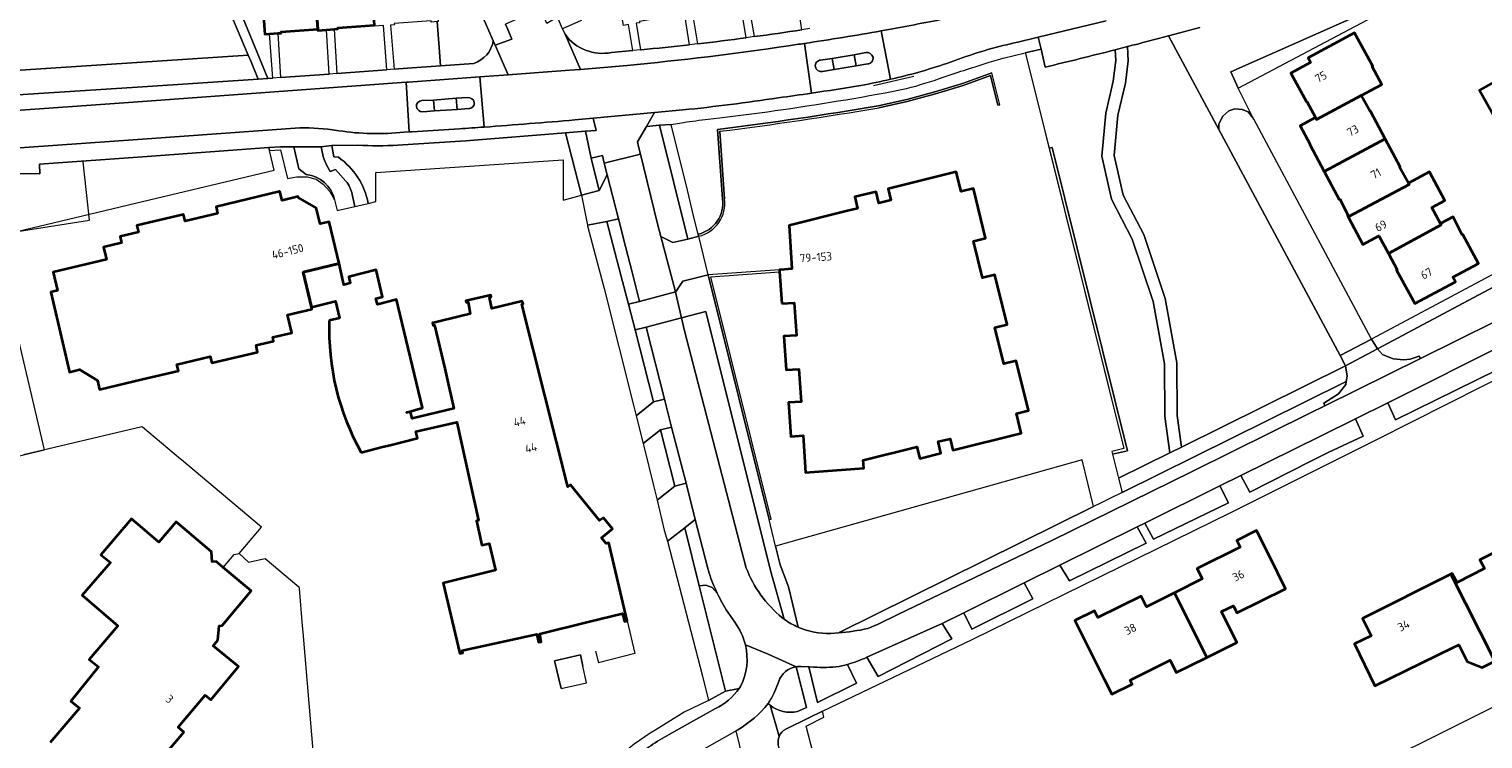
# Model space of a CAD drawing. Extents: x 152761 to 155748, y 459947 to 462743.
# Tile 181 of 256: x 154982 to 155217, y 461241 to 461356. Entities that reach past the tile are written whole.
import ezdxf
from ezdxf.enums import TextEntityAlignment as Align

# ---------------------------------------------------------------- set-up
doc = ezdxf.new("R2010")
doc.units = 0
doc.header["$LTSCALE"] = 0.75
for name, color, linetype, lineweight in [('B-RO-GR-BEPLANTING_CULTUUR_BODEMBEDEKKER-GV', 251, 'CONTINUOUS', 18), ('B-RO-GR-BEPLANTING_CULTUUR_BOSPLANTSOEN-GV', 251, 'CONTINUOUS', 18), ('B-RO-GR-BEPLANTING_CULTUUR_HEESTERS-GV', 251, 'CONTINUOUS', 18), ('B-RO-GR-BOS_LOOF-GV', 251, 'CONTINUOUS', 13), ('B-RO-GR-GROENVOORZIENING-GV', 251, 'CONTINUOUS', 18), ('B-RO-GR-HAAG-GV', 251, 'CONTINUOUS', 13), ('B-RO-IE-TERREINAFSCHEIDING_KUNSTMATIG_HEKWERK-G', 251, 'IE-TERREINAFSCHEIDING-KUNSTMATIG', 18), ('B-RO-IE-TERREINAFSCHEIDING_KUNSTMATIG_MUUR-G', 251, 'IE-TERREINAFSCHEIDING-KUNSTMATIG-DICHT', 18), ('B-RO-IE-TERREINAFSCHEIDING_KUNSTMATIG_MUUR-GV', 251, 'CONTINUOUS', 18), ('B-RO-OG-BEBOUWING-GV', 6, 'CONTINUOUS', 35), ('B-RO-OG-BEBOUWING-T18', 1, 'CONTINUOUS', 18), ('B-RO-OG-TERREIN_CULTUURSCHEIDING-GV', 251, 'CONTINUOUS', 18), ('B-RO-VH-VERHARDING_ASFALT-GV', 251, 'CONTINUOUS', 18), ('B-RO-VH-VERHARDING_BETONSTRAATSTEEN-GV', 251, 'CONTINUOUS', 18), ('B-RO-VH-VERHARDING_GRASBETONSTEEN-GV', 251, 'CONTINUOUS', 18), ('B-RO-VH-VERHARDING_STRAATBAKSTEEN-GV', 251, 'CONTINUOUS', 18), ('B-RO-VH-VERHARDING_TEGEL-GV', 251, 'CONTINUOUS', 18)]:
    doc.layers.add(name, color=color, linetype=linetype, lineweight=lineweight)
doc.styles.add('NLCS-ISO-M200-T18', font='NLCS-ISO.ttf', dxfattribs={"height": 0.36})
doc.linetypes.add('IE-TERREINAFSCHEIDING-KUNSTMATIG', pattern='A,4,[82,NLCS.SHX,S=0.75,R=90,X=0,Y=0],4,-2', length=10)
doc.linetypes.add('IE-TERREINAFSCHEIDING-KUNSTMATIG-DICHT', pattern='A,8,-1,[82,NLCS.SHX,S=0.75,R=90,X=0,Y=0],-1', length=10)

msp = doc.modelspace()

# ---------------------------------------------------------------- linework, layer by layer
at = {"layer": 'B-RO-GR-BEPLANTING_CULTUUR_BODEMBEDEKKER-GV', "flags": 128}
for points in [[(155097.836, 461354.357), (155096.953, 461359.57), (155096.256, 461359.452), (155095.537, 461359.33), (155095.504, 461359.526), (155089.618, 461358.528), (155089.651, 461358.329), (155089.148, 461358.243), (155089.976, 461353.358)], [(155106.862, 461355.631), (155106.04, 461361.107), (155105.41, 461361), (155104.612, 461360.865), (155104.578, 461361.066), (155098.686, 461360.067), (155098.719, 461359.869), (155098.237, 461359.787), (155099.127, 461354.53)], [(155088.637, 461353.204), (155087.883, 461358.029), (155087.104, 461357.897), (155086.473, 461357.79), (155086.439, 461357.988), (155080.544, 461356.99), (155080.577, 461356.794), (155080.003, 461356.697), (155080.731, 461352.401), (155080.834, 461352.411)]]:
    msp.add_lwpolyline(points, dxfattribs=at)
at = {"layer": 'B-RO-GR-BEPLANTING_CULTUUR_BODEMBEDEKKER-GV'}
for points in [[(155099.127, 461354.53, 0.0042718), (155106.862, 461355.631)], [(155080.834, 461352.411, 0.0057725), (155088.637, 461353.204)], [(155089.976, 461353.358, 0.0057297), (155097.836, 461354.357)]]:
    msp.add_lwpolyline(points, format="xyb", dxfattribs=at)
at = {"layer": 'B-RO-GR-BEPLANTING_CULTUUR_BODEMBEDEKKER-GV', "flags": 128}
msp.add_lwpolyline([(154928.137, 461345.246), (154928.026, 461344.782), (154928.245, 461343.621), (154928.692, 461342.931), (154929.559, 461342.232), (154930.574, 461341.719), (154932.517, 461341.565), (154975.558, 461344.808), (155000, 461346.399), (155018.76, 461347.62), (155017.627, 461350.431), (155017.166, 461351.525), (154975.257, 461348.797)], close=True, dxfattribs=at)
at = {"layer": 'B-RO-GR-BEPLANTING_CULTUUR_BOSPLANTSOEN-GV', "flags": 128}
for points in [[(155174.439, 461339.483), (155174.444, 461340.412), (155175.074, 461341.615), (155176.082, 461342.495), (155177.017, 461342.814), (155178.205, 461342.739), (155179.174, 461342.337), (155180.03, 461341.33), (155177.585, 461346.162), (155176.389, 461348.835), (155212.25, 461364.752), (155210.14, 461368.868)], [(154975.257, 461348.797), (155017.166, 461351.525), (155011.21, 461365.643), (155011.085, 461365.624), (155009.179, 461365.333), (155007.222, 461364.523), (155004.707, 461362.395), (155001.924, 461361.088), (155000.125, 461360.685), (155000, 461360.657), (154999.875, 461360.629), (154997.951, 461360.199), (154993.376, 461359.351), (154987.88, 461359.417), (154983.243, 461360.179), (154979.541, 461359.96)], [(155171.374, 461356.005), (155168.114, 461355.13), (155166.307, 461354.65), (155174.439, 461339.483)], [(155146.271, 461349.577), (155145.657, 461352.524), (155143.081, 461351.899), (155143.107, 461351.796), (155146.93, 461336.423)], [(155146.93, 461336.423), (155147.415, 461336.543), (155159.649, 461287.348), (155157.206, 461286.804), (155158.185, 461282.929), (155166.513, 461287.05), (155165.691, 461292.934), (155165.623, 461301.472), (155163.802, 461311.585), (155160.421, 461321.673), (155157.04, 461328.154), (155155.47, 461335.144), (155156.108, 461342.101), (155157.344, 461347.316), (155157.738, 461350.667), (155157.651, 461352.402)], [(155159.629, 461352.908), (155159.744, 461350.599), (155159.317, 461346.967), (155158.087, 461341.777), (155157.491, 461335.275), (155158.935, 461328.847), (155162.267, 461322.458), (155165.744, 461312.082), (155167.621, 461301.658), (155167.69, 461293.081), (155168.401, 461287.984), (155194.969, 461301.131)], [(155194.969, 461301.131), (155194.117, 461302.839), (155174.439, 461339.483), (155166.307, 461354.65)], [(155111.555, 461257.751), (155112.801, 461257.853), (155154.123, 461278.334), (155152.301, 461285.89), (155102.603, 461271.893), (155103.349, 461268.871), (155104.694, 461265.296), (155106.29, 461258.779)]]:
    msp.add_lwpolyline(points, dxfattribs=at)
for points in [[(155177.585, 461346.162), (155201.294, 461358.706), (155212.25, 461364.752), (155176.389, 461348.835)], [(155159.629, 461352.908), (155157.651, 461352.402), (155157.738, 461350.667), (155157.344, 461347.316), (155156.108, 461342.101), (155155.47, 461335.144), (155157.04, 461328.154), (155160.421, 461321.673), (155163.802, 461311.585), (155165.623, 461301.472), (155165.691, 461292.934), (155166.513, 461287.05), (155168.401, 461287.984), (155167.69, 461293.081), (155167.621, 461301.658), (155165.744, 461312.082), (155162.267, 461322.458), (155158.935, 461328.847), (155157.491, 461335.275), (155158.087, 461341.777), (155159.317, 461346.967), (155159.744, 461350.599)]]:
    msp.add_lwpolyline(points, close=True, dxfattribs=at)
at = {"layer": 'B-RO-GR-BEPLANTING_CULTUUR_BOSPLANTSOEN-GV'}
for points in [[(155157.651, 461352.402, -0.0029174), (155146.271, 461349.577)], [(155166.307, 461354.65, -0.0018288), (155159.629, 461352.908)], [(155106.29, 461258.779, 0.1113219), (155111.555, 461257.751)]]:
    msp.add_lwpolyline(points, format="xyb", dxfattribs=at)
at = {"layer": 'B-RO-GR-BEPLANTING_CULTUUR_HEESTERS-GV', "flags": 128}
for points in [[(155076.028, 461351.962), (155079.462, 461352.283), (155078.769, 461356.487), (155077.95, 461356.349), (155076.387, 461365.576), (155085.54, 461367.127), (155094.693, 461368.678), (155103.845, 461370.229), (155112.998, 461371.781), (155122.151, 461373.332), (155131.304, 461374.883), (155140.457, 461376.434), (155139.799, 461380.32), (155119.344, 461376.854), (155118.275, 461376.673), (155085.05, 461371.701), (155075.714, 461370.411), (155073.259, 461369.428), (155071.454, 461367.022), (155070.752, 461364.869), (155070.368, 461364.145), (155069.194, 461363.868), (155069.516, 461363.109), (155068.638, 461362.724)], [(155068.638, 461362.724), (155070.091, 461359.449), (155071.105, 461357.164), (155068.105, 461355.775), (155068.486, 461354.918)], [(155036.612, 461327.491), (155037.848, 461327.777), (155037.849, 461332.482), (155068.167, 461334.537), (155068.164, 461328.03), (155071.145, 461328.815), (155068.58, 461338.936)], [(155068.58, 461338.936), (155052.408, 461337.644), (155043.858, 461337.102), (155041.396, 461336.946)], [(155028.99, 461336.682), (155024.568, 461336.681), (155025.329, 461333.113), (155026.554, 461332.163)], [(155034.929, 461336.954), (155030.727, 461336.892), (155031.007, 461335.021), (155031.773, 461334.972)], [(155032.973, 461331.107), (155031.311, 461332.997), (155030.439, 461332.682)], [(155031.138, 461328.074), (155031.59, 461326.329), (155034.41, 461326.981), (155034.003, 461328.943)]]:
    msp.add_lwpolyline(points, dxfattribs=at)
for points in [[(155020.346, 461347.74), (155021.128, 461347.798), (155020.614, 461354.982), (155019.844, 461354.926), (155019.165, 461364.26), (155020.163, 461364.333), (155027.77, 461364.886), (155036.945, 461365.553), (155047.238, 461366.302), (155045.583, 461371.611), (155043.688, 461370.546), (155042.6, 461370.226), (155031.598, 461369.403), (155019.032, 461368.037), (155016.323, 461367.234), (155014.755, 461365.711), (155013.676, 461364.361), (155013.576, 461364.236), (155018.999, 461351.028)], [(155042.962, 461349.403), (155048.293, 461349.795), (155048.079, 461352.788), (155047.787, 461356.967), (155046.808, 461356.896), (155046.794, 461357.09), (155040.824, 461356.656), (155040.839, 461356.454), (155040.209, 461356.408), (155040.798, 461349.244)], [(155022.368, 461347.889), (155030.285, 461348.471), (155029.837, 461355.652), (155028.448, 461355.551), (155028.434, 461355.749), (155022.466, 461355.315), (155022.48, 461355.118), (155021.955, 461355.079)], [(155031.522, 461348.562), (155039.589, 461349.155), (155039.073, 461356.325), (155037.624, 461356.22), (155037.609, 461356.419), (155031.649, 461355.985), (155031.664, 461355.785), (155031.098, 461355.744)]]:
    msp.add_lwpolyline(points, close=True, dxfattribs=at)
at = {"layer": 'B-RO-GR-BEPLANTING_CULTUUR_HEESTERS-GV'}
for points in [[(155068.486, 461354.918, 0.2937971), (155076.028, 461351.962)], [(155030.439, 461332.682, -0.1177004), (155028.99, 461336.682)], [(155041.396, 461336.946, -0.0323971), (155034.929, 461336.954)], [(155031.773, 461334.972, -0.1931754), (155036.612, 461327.491)], [(155026.554, 461332.163, -0.3271011), (155031.138, 461328.074)], [(155034.003, 461328.943, 0.1321398), (155032.973, 461331.107)]]:
    msp.add_lwpolyline(points, format="xyb", dxfattribs=at)
at = {"layer": 'B-RO-GR-BOS_LOOF-GV', "flags": 128}
msp.add_lwpolyline([(154925.708, 461274.037), (154974.576, 461285.257), (154980.735, 461286.722), (154984.147, 461287.534), (154975.954, 461322.086), (155000, 461327.802), (155021.367, 461332.881), (155020.61, 461336.053), (155020.493, 461336.546), (155000, 461335.062), (154983.339, 461333.855), (154983.391, 461332.313), (154977.57, 461332.314), (154972.517, 461330.117), (154957.14, 461327.591), (154948.243, 461320.232), (154931.657, 461319.463), (154906.532, 461316.838), (154915.538, 461296.704)], close=True, dxfattribs=at)
at = {"layer": 'B-RO-GR-GROENVOORZIENING-GV', "flags": 128}
for points in [[(155030.727, 461336.892), (155028.99, 461336.682)], [(155031.773, 461334.972), (155031.007, 461335.021), (155030.727, 461336.892)], [(155030.439, 461332.682), (155031.311, 461332.997), (155032.973, 461331.107)], [(155034.003, 461328.943), (155034.41, 461326.981), (155036.612, 461327.491)], [(155182.459, 460951.4), (155182.163, 460952.168), (155180.622, 460953.646), (155180.568, 460953.85), (155179.553, 460957.727), (155178.16, 460963.086), (155177.654, 460965.033), (155172.269, 460985.75), (155163.208, 461020.84), (155144.805, 461093.985), (155143.849, 461101.892), (155139.225, 461120.088), (155119.053, 461198.301), (155107.589, 461242.751), (155110.444, 461244.166), (155110.194, 461245.142), (155108.015, 461244.098), (155104.252, 461242.239)]]:
    msp.add_lwpolyline(points, dxfattribs=at)
at = {"layer": 'B-RO-GR-GROENVOORZIENING-GV'}
for points in [[(155028.99, 461336.682, 0.1177004), (155030.439, 461332.682)], [(155036.612, 461327.491, 0.1931754), (155031.773, 461334.972)], [(155032.973, 461331.107, -0.1321398), (155034.003, 461328.943)], [(155104.252, 461242.239, 0.1813517), (155103.168, 461241.073)], [(155103.168, 461241.073, 0.1539215), (155103.053, 461239.715)]]:
    msp.add_lwpolyline(points, format="xyb", dxfattribs=at)
at = {"layer": 'B-RO-GR-GROENVOORZIENING-GV', "flags": 128}
msp.add_lwpolyline([(155157.206, 461286.804), (155159.649, 461287.348), (155147.415, 461336.543), (155146.93, 461336.423), (155159.04, 461287.725), (155157.083, 461287.289)], close=True, dxfattribs=at)
at = {"layer": 'B-RO-GR-HAAG-GV', "flags": 128}
for points in [[(155031.773, 461334.972), (155031.007, 461335.021), (155030.727, 461336.892), (155028.99, 461336.682)], [(155030.439, 461332.682), (155031.311, 461332.997), (155032.973, 461331.107)], [(155034.003, 461328.943), (155034.41, 461326.981), (155036.612, 461327.491)]]:
    msp.add_lwpolyline(points, dxfattribs=at)
at = {"layer": 'B-RO-GR-HAAG-GV'}
for points in [[(155028.99, 461336.682, 0.1177004), (155030.439, 461332.682)], [(155036.612, 461327.491, 0.1931754), (155031.773, 461334.972)], [(155032.973, 461331.107, -0.1321398), (155034.003, 461328.943)]]:
    msp.add_lwpolyline(points, format="xyb", dxfattribs=at)
at = {"layer": 'B-RO-GR-HAAG-GV', "flags": 128}
msp.add_lwpolyline([(155146.93, 461336.423), (155159.04, 461287.725), (155157.083, 461287.289), (155157.206, 461286.804), (155159.649, 461287.348), (155147.415, 461336.543)], close=True, dxfattribs=at)
at = {"layer": 'B-RO-IE-TERREINAFSCHEIDING_KUNSTMATIG_HEKWERK-G', "flags": 128}
for points in [[(155143.107, 461351.796), (155159.04, 461287.725), (155157.083, 461287.289)], [(155118.457, 461346.62), (155125.016, 461348.111)], [(154974.504, 461322.132), (154991.445, 461324.777), (154990.426, 461334.215)], [(155000, 461291.206), (154999.908, 461291.283), (154980.735, 461286.722)], [(155006.194, 461286.008), (155000, 461291.206)], [(155006.333, 461285.891), (155006.194, 461286.008)], [(155015.675, 461270.712), (155019.304, 461275.005), (155006.333, 461285.891)], [(155152.301, 461285.89), (155102.603, 461271.893)], [(155277.656, 461275.16), (155207.977, 461240.35), (155164.608, 461218.924), (155118.391, 461198.001)], [(155013.113, 461268.439), (155014.867, 461270.549), (155015.675, 461270.712)], [(155015.675, 461270.712), (155017.223, 461269.306), (155019.91, 461269.901), (155025.375, 461265.341), (155025.402, 461265.021)], [(155025.402, 461265.021), (155025.914, 461259.008)], [(155025.914, 461259.008), (155026.002, 461257.976)], [(155026.002, 461257.976), (155027.745, 461237.494), (155027.852, 461237.369)]]:
    msp.add_lwpolyline(points, dxfattribs=at)
at = {"layer": 'B-RO-IE-TERREINAFSCHEIDING_KUNSTMATIG_MUUR-G', "flags": 128}
for points in [[(155119.261, 461343.312), (155123.879, 461344.332), (155128.442, 461345.573), (155132.885, 461346.941), (155137.661, 461348.676)], [(155137.439, 461348.256), (155133.021, 461346.611), (155128.543, 461345.248), (155123.946, 461344.003), (155119.331, 461342.991)], [(155138.931, 461343.488), (155138.613, 461343.411), (155137.439, 461348.256)], [(155138.931, 461343.488), (155137.661, 461348.676)], [(155094.018, 461328.228), (155093.224, 461339.466)], [(155093.596, 461339.188), (155094.351, 461328.255)], [(155090.147, 461322.156), (155090.071, 461322.495)], [(155103.231, 461316.712), (155091.698, 461315.911)], [(155091.698, 461315.911), (155101.575, 461276.216)], [(155101.886, 461276.291), (155092.109, 461315.597), (155103.22, 461316.38)], [(155101.575, 461276.216), (155101.886, 461276.291)], [(155078.569, 461259.778), (155079.827, 461254.491)], [(155067.851, 461248.825), (155066.799, 461253.3), (155070.981, 461254.269), (155071.364, 461252.472)], [(155073.435, 461254.884), (155073.905, 461253.007)], [(155079.827, 461254.491), (155073.905, 461253.007)]]:
    msp.add_lwpolyline(points, dxfattribs=at)
at = {"layer": 'B-RO-IE-TERREINAFSCHEIDING_KUNSTMATIG_MUUR-G'}
for points in [[(155093.224, 461339.466, 0.0099891), (155119.261, 461343.312)], [(155093.596, 461339.188, 0.010916), (155119.331, 461342.991)], [(155090.071, 461322.495, 0.384291), (155094.018, 461328.228)], [(155090.147, 461322.156, 0.3846469), (155094.351, 461328.255)]]:
    msp.add_lwpolyline(points, format="xyb", dxfattribs=at)
at = {"layer": 'B-RO-IE-TERREINAFSCHEIDING_KUNSTMATIG_MUUR-GV', "flags": 128}
for points in [[(155138.931, 461343.488), (155137.661, 461348.676), (155132.885, 461346.941), (155128.442, 461345.573), (155123.879, 461344.332), (155119.261, 461343.312)], [(155119.331, 461342.991), (155123.946, 461344.003), (155128.543, 461345.248), (155133.021, 461346.611), (155137.439, 461348.256), (155138.613, 461343.411), (155138.931, 461343.488)], [(155093.224, 461339.466), (155094.018, 461328.228)], [(155094.351, 461328.255), (155093.596, 461339.188)], [(155090.071, 461322.495), (155090.147, 461322.156)]]:
    msp.add_lwpolyline(points, dxfattribs=at)
at = {"layer": 'B-RO-IE-TERREINAFSCHEIDING_KUNSTMATIG_MUUR-GV'}
for points in [[(155119.261, 461343.312, -0.0099891), (155093.224, 461339.466)], [(155093.596, 461339.188, 0.010916), (155119.331, 461342.991)], [(155094.018, 461328.228, -0.384291), (155090.071, 461322.495)], [(155090.147, 461322.156, 0.3846469), (155094.351, 461328.255)]]:
    msp.add_lwpolyline(points, format="xyb", dxfattribs=at)
at = {"layer": 'B-RO-OG-BEBOUWING-GV', "flags": 128}
for points in [[(155028.434, 461355.749), (155027.77, 461364.886), (155020.163, 461364.333), (155019.165, 461364.26), (155019.844, 461354.926), (155020.614, 461354.982), (155021.955, 461355.079), (155022.48, 461355.118), (155022.466, 461355.315)], [(155027.77, 461364.886), (155028.434, 461355.749), (155028.448, 461355.551), (155029.837, 461355.652), (155031.098, 461355.744), (155031.664, 461355.785), (155031.649, 461355.985), (155037.609, 461356.419), (155036.945, 461365.553)], [(155190.114, 461341.406), (155190.274, 461341.109), (155197.528, 461344.97), (155200.831, 461346.79), (155199.288, 461349.704), (155199.375, 461349.751), (155196.444, 461355.176), (155188.899, 461351.1), (155189.316, 461350.327), (155186.114, 461348.597), (155188.628, 461343.944), (155188.716, 461343.992)], [(155219.168, 461341.409), (155221.967, 461342.967), (155219.483, 461347.43), (155216.684, 461345.872)], [(155197.528, 461344.97), (155190.274, 461341.109), (155190.114, 461341.406), (155187.633, 461340.066), (155189.169, 461337.15), (155189.194, 461337.027), (155191.52, 461332.686), (155201.418, 461337.949), (155199.017, 461342.428), (155198.95, 461342.392)], [(155195.388, 461325.295), (155205.272, 461330.581), (155205.169, 461330.766), (155203.726, 461333.356), (155203.845, 461333.42), (155201.418, 461337.949), (155191.52, 461332.686), (155193.965, 461328.125), (155194.054, 461328.173), (155195.384, 461325.516), (155195.295, 461325.468)], [(155103.605, 461311.248), (155105.629, 461311.389), (155105.996, 461306.097), (155103.972, 461305.956), (155104.349, 461300.48), (155106.372, 461300.619), (155106.742, 461295.323), (155104.718, 461295.182), (155105.088, 461289.711), (155107.068, 461289.883), (155107.471, 461283.878), (155116.92, 461284.571), (155116.825, 461285.867), (155125.515, 461288.01), (155125.983, 461286.153), (155129.409, 461287.004), (155128.962, 461288.859), (155130.902, 461289.337), (155131.358, 461287.483), (155142.422, 461290.222), (155142.418, 461290.236), (155141.63, 461293.423), (155143.57, 461293.902), (155141.575, 461301.963), (155139.596, 461301.473), (155138.134, 461307.379), (155140.113, 461307.869), (155138.118, 461315.929), (155136.139, 461315.44), (155134.674, 461321.356), (155136.653, 461321.845), (155134.658, 461329.905), (155132.686, 461329.417), (155131.895, 461332.616), (155120.841, 461329.877), (155121.301, 461328.024), (155119.349, 461327.539), (155118.889, 461329.391), (155115.462, 461328.545), (155115.907, 461326.686), (155114.036, 461326.22), (155104.79, 461323.917), (155105.26, 461316.888), (155103.447, 461316.736), (155103.231, 461316.712), (155103.254, 461316.382)], [(155210.369, 461324.244), (155208.977, 461326.829), (155211.084, 461327.96), (155208.593, 461332.603), (155205.169, 461330.766), (155205.272, 461330.581), (155195.388, 461325.295), (155197.786, 461320.825), (155200.395, 461322.225), (155201.925, 461319.372), (155210.496, 461324.007)], [(155022.197, 461329.397), (155011.936, 461326.96), (155012.196, 461325.865), (155006.935, 461324.616), (155006.677, 461325.703), (155000, 461324.117), (154999.107, 461323.905), (154999.366, 461322.814), (154996.389, 461322.107), (154996.629, 461321.094), (154993.694, 461320.398), (154994.174, 461318.376), (154985.548, 461316.328), (154986.256, 461313.347), (154985.141, 461313.083), (154988.21, 461300.153), (154989.825, 461300.537), (154992.724, 461298.797), (154993.071, 461297.333), (155000, 461298.978), (155005.831, 461300.362), (155005.585, 461301.396), (155011, 461302.682), (155011.251, 461301.623), (155018.674, 461303.385), (155018.412, 461304.486), (155021.265, 461305.163), (155021.119, 461305.778), (155024.227, 461306.516), (155023.539, 461309.415), (155027.471, 461310.349), (155027.39, 461310.691), (155026.058, 461316.315), (155031.875, 461317.733), (155030.264, 461324.518), (155028.826, 461324.177), (155028.185, 461326.759), (155025.257, 461328.454), (155025.224, 461328.595), (155022.636, 461327.981), (155022.294, 461329.42)], [(155201.925, 461319.372), (155203.344, 461316.728), (155203.256, 461316.679), (155206.18, 461311.238), (155212.786, 461314.788), (155212.387, 461315.53), (155216.506, 461317.745), (155213.98, 461322.445), (155213.892, 461322.398), (155212.414, 461325.308), (155210.369, 461324.244), (155210.496, 461324.007)], [(155219.167, 461253.242), (155222.371, 461254.859), (155220.237, 461259.346), (155221.67, 461260.076), (155220.25, 461263.096), (155229.899, 461267.98), (155226.527, 461274.641), (155216.755, 461269.694), (155217.482, 461268.266), (155213.076, 461265.996), (155212.266, 461267.483), (155212.019, 461267.359)], [(155167.254, 461264.349), (155172.472, 461253.854), (155177.372, 461256.294), (155174.885, 461261.291), (155176.806, 461262.249), (155177.381, 461261.095), (155185.268, 461265.019), (155182.653, 461270.272), (155180.569, 461274.459), (155177.332, 461272.848), (155177.881, 461271.745), (155170.922, 461268.281), (155171.762, 461266.593)], [(155219.167, 461253.242), (155212.019, 461267.359), (155197.749, 461260.184), (155199.146, 461257.378), (155196.433, 461256.057), (155199.73, 461249.287), (155212.42, 461255.468), (155213.345, 461255.888), (155214.695, 461253.185), (155217.128, 461252.212)], [(155172.472, 461253.854), (155167.254, 461264.349), (155162.699, 461262.082), (155161.841, 461263.805), (155154.844, 461260.32), (155154.28, 461261.452), (155151.124, 461259.882), (155155.869, 461250.35), (155157.094, 461247.888), (155160.384, 461249.526), (155160.053, 461250.192), (155166.536, 461253.42), (155167.542, 461251.4)]]:
    msp.add_lwpolyline(points, close=True, dxfattribs=at)
for points in [[(155051.552, 461309.202), (155047.404, 461308.197), (155047.036, 461308.108), (155047.113, 461307.694), (155047.36, 461307.729), (155049.001, 461300.747), (155049.76, 461297.337), (155049.966, 461296.413), (155050.449, 461294.24), (155043.721, 461292.598), (155043.433, 461293.706), (155042.789, 461293.595), (155045.414, 461294.339), (155041.441, 461310.8), (155041.174, 461311.907), (155040.008, 461311.605), (155038.092, 461311.109), (155037.857, 461312.071), (155038.93, 461312.328), (155037.893, 461316.705), (155033.446, 461315.607), (155033.697, 461314.547), (155032.629, 461314.285), (155031.875, 461317.733), (155026.058, 461316.315), (155027.39, 461310.691), (155031.314, 461311.646), (155031.968, 461308.889), (155030.286, 461308.489)], [(155035.466, 461287.103), (155038.937, 461287.996), (155040.156, 461288.309), (155044.57, 461289.405), (155044.333, 461290.515), (155050.944, 461292.019), (155054.494, 461276.071), (155054.151, 461275.998), (155054.982, 461272.074), (155056.174, 461272.327), (155057.218, 461267.995), (155048.74, 461265.93), (155051.434, 461254.517), (155051.921, 461254.633), (155051.82, 461255.015), (155063.912, 461257.646), (155064.184, 461256.333), (155064.603, 461256.409), (155064.411, 461257.7), (155072.246, 461259.631), (155077.819, 461261.004), (155078.147, 461259.674), (155078.569, 461259.778), (155075.598, 461272.472), (155075.146, 461272.36), (155074.377, 461273.282), (155076.157, 461274.723), (155074.721, 461276.514), (155074.07, 461276.056), (155069.402, 461281.87), (155068.944, 461281.512), (155061.496, 461311.16), (155061.686, 461311.204), (155061.566, 461311.629), (155056.631, 461310.433), (155056.248, 461312.249), (155056.546, 461312.318), (155056.474, 461312.629), (155052.441, 461311.707), (155052.513, 461311.396), (155052.805, 461311.462), (155053.114, 461309.581), (155051.552, 461309.202)], [(155004.026, 461238.57), (155006.716, 461241.771), (155005.798, 461242.544), (155010.173, 461247.75), (155011.091, 461246.977), (155015.574, 461252.383), (155011.467, 461255.733), (155012.24, 461256.68), (155012.449, 461258.999), (155012.945, 461259.056), (155017.648, 461264.666), (155013.113, 461268.439), (155011.952, 461269.405), (155011.291, 461269.365), (155011.223, 461270.98), (155005.457, 461275.854), (155002.666, 461272.583), (155000, 461274.836), (154998.229, 461276.334), (154993.273, 461270.524), (154994.839, 461269.288), (154990.237, 461263.955), (154996.012, 461259.002), (154991.37, 461253.517), (154992.904, 461252.366), (154988.42, 461246.768), (154989.787, 461245.621), (154985.037, 461240.059)]]:
    msp.add_lwpolyline(points, dxfattribs=at)
at = {"layer": 'B-RO-OG-BEBOUWING-GV'}
msp.add_lwpolyline([(155030.286, 461308.489, 0.13767), (155035.466, 461287.103)], format="xyb", dxfattribs=at)
at = {"layer": 'B-RO-OG-TERREIN_CULTUURSCHEIDING-GV', "flags": 128}
for points in [[(155056.864, 461353.866), (155052.888, 461362.975), (155048.137, 461373.931), (155048.012, 461373.817), (155045.583, 461371.611), (155047.238, 461366.302), (155047.916, 461356.977), (155047.787, 461356.967), (155048.079, 461352.788), (155048.293, 461349.795), (155053.689, 461350.192)], [(155103.643, 461260.326), (155103.975, 461260.081), (155101.773, 461267.99), (155091.325, 461309.959), (155087.358, 461308.918)], [(155087.358, 461308.918), (155087.844, 461306.842), (155097.858, 461268.37)], [(155093.164, 461264.268), (155092.312, 461265.187), (155091.29, 461265.578), (155090.235, 461265.505)], [(155090.235, 461265.505), (155094.504, 461248.42), (155096.708, 461248.846), (155096.936, 461249.169)], [(155095.989, 461259.573), (155094.854, 461261.198)], [(155106.143, 461245.104), (155107.595, 461245.736), (155105.952, 461252.361)], [(155108.784, 461252.299), (155108.017, 461252.338), (155109.402, 461246.556), (155115.711, 461249.723), (155114.292, 461252.748)], [(155114.292, 461252.748), (155112.913, 461252.388)], [(155103.127, 461249.98), (155102.384, 461248.121)], [(155101.4, 461246.413), (155101.749, 461246.107)]]:
    msp.add_lwpolyline(points, dxfattribs=at)
at = {"layer": 'B-RO-OG-TERREIN_CULTUURSCHEIDING-GV'}
for points in [[(155053.689, 461350.192, 0.2833946), (155056.864, 461353.866)], [(155097.858, 461268.37, 0.1264653), (155103.643, 461260.326)], [(155094.854, 461261.198, -0.0293787), (155093.164, 461264.268)], [(155097.724, 461255.908, 0.1040234), (155095.989, 461259.573)], [(155096.936, 461249.169, 0.1777869), (155097.724, 461255.908)], [(155105.952, 461252.361, 0.283107), (155103.127, 461249.98)], [(155112.913, 461252.388, -0.0394742), (155108.784, 461252.299)], [(155102.384, 461248.121, -0.0482015), (155101.4, 461246.413)], [(155101.749, 461246.107, 0.2314448), (155106.143, 461245.104)]]:
    msp.add_lwpolyline(points, format="xyb", dxfattribs=at)
at = {"layer": 'B-RO-OG-TERREIN_CULTUURSCHEIDING-GV', "flags": 128}
for points in [[(155200.159, 461303.9), (155200.981, 461302.999), (155202.677, 461302.286), (155204.401, 461302.125), (155205.469, 461302.231), (155206.902, 461302.697), (155207.147, 461302.35), (155225.195, 461311.313), (155246.072, 461321.816), (155267.996, 461333.1), (155267.881, 461333.6), (155269.227, 461334.719), (155269.933, 461336.126), (155270.024, 461337.672), (155269.783, 461338.828), (155269.425, 461339.729), (155268.991, 461340.569), (155233.822, 461321.877)], [(155083.824, 461340.18), (155081.701, 461339.954), (155080.259, 461337.449), (155080.421, 461336.725), (155080.72, 461335.469), (155083.474, 461324.199), (155084.016, 461322.149), (155085.981, 461321.128), (155088.416, 461321.719)], [(155221.442, 461304.966), (155201.835, 461295.144), (155203.051, 461292.387), (155222.707, 461302.088)], [(155195.097, 461298.602), (155195.227, 461299.495), (155194.969, 461301.131), (155168.401, 461287.984), (155166.513, 461287.05), (155158.185, 461282.929), (155158.767, 461280.628), (155188.316, 461295.247)], [(155196.594, 461292.578), (155191.013, 461289.812), (155178.025, 461283.375), (155179.439, 461280.653), (155189.326, 461285.716), (155192.181, 461287.081), (155197.807, 461289.771)], [(155174.584, 461281.668), (155162.453, 461275.653), (155163.836, 461273.039), (155175.991, 461278.919)], [(155161.228, 461275.046), (155148.689, 461268.834), (155150.241, 461266.286), (155162.669, 461272.4)], [(155142.868, 461265.951), (155133.109, 461261.119), (155134.423, 461258.462), (155144.306, 461263.348)], [(155129.612, 461259.387), (155117.401, 461253.886), (155119.22, 461250.751), (155131.188, 461256.869)]]:
    msp.add_lwpolyline(points, close=True, dxfattribs=at)
at = {"layer": 'B-RO-VH-VERHARDING_ASFALT-GV'}
for points in [[(155129.333, 461357.294, -0.0056209), (155119.735, 461355.468)], [(155119.735, 461355.468, -0.0071604), (155107.296, 461353.431)], [(155104.69, 461353.051, -0.0141212), (155078.566, 461349.878)], [(155107.296, 461353.431, -0.001503), (155104.69, 461353.051)], [(155132.252, 461350.879, -0.0352994), (155141.881, 461353.637)], [(155109.055, 461349.646, -0.4173291), (155109.909, 461350.735)], [(155117.21, 461351.942, -0.3747089), (155118.408, 461351.205)], [(155118.408, 461351.205, -0.4295934), (155117.556, 461350.097)], [(155121.258, 461347.614, 0.0246577), (155130.337, 461350.188)], [(155110.218, 461348.86, -0.3924157), (155109.055, 461349.646)], [(155116.416, 461346.629, 0.0129782), (155121.258, 461347.614)], [(155103.03, 461344.616, 0.004066), (155108.439, 461345.366)], [(155108.439, 461345.366, 0.0058834), (155116.416, 461346.629)], [(155044.398, 461343.148, -0.432305), (155045.303, 461344.163)], [(155045.44, 461342.343, -0.3578901), (155044.398, 461343.148)], [(155052.7, 461344.686, -0.3525527), (155053.789, 461343.866)], [(155053.789, 461343.866, -0.4491732), (155052.879, 461342.877)], [(155087.593, 461342.65, 0.0129521), (155103.03, 461344.616)], [(155055.366, 461339.864, 0.0031957), (155070.08, 461341.033)], [(155024.736, 461339.695, -0.0444073), (155030.816, 461339.423)], [(155031.814, 461339.273, 0.0634724), (155042.37, 461339.031)], [(155051.382, 461339.58, 0.0009989), (155055.366, 461339.864)]]:
    msp.add_lwpolyline(points, format="xyb", dxfattribs=at)
at = {"layer": 'B-RO-VH-VERHARDING_ASFALT-GV', "flags": 128}
for points in [[(155141.881, 461353.637), (155145.163, 461354.467), (155156.171, 461357.104)], [(155119.735, 461355.468), (155121.258, 461347.614)], [(155121.258, 461347.614), (155119.735, 461355.468)], [(155107.296, 461353.431), (155108.439, 461345.366)], [(155108.439, 461345.366), (155107.296, 461353.431)], [(155109.909, 461350.735), (155111.789, 461351.004), (155115.366, 461351.597), (155117.21, 461351.942)], [(155117.556, 461350.097), (155115.683, 461349.796), (155112.096, 461349.209)], [(155130.337, 461350.188), (155132.252, 461350.879)], [(155055.366, 461339.864), (155054.67, 461348.017), (155043.124, 461347.176), (155042.72, 461347.146), (155043.24, 461339.084), (155043.711, 461339.113), (155051.382, 461339.58)], [(155078.566, 461349.878), (155071.011, 461349.23), (155069.215, 461349.076), (155059.271, 461348.352), (155054.67, 461348.017), (155055.366, 461339.864)], [(155112.096, 461349.209), (155110.218, 461348.86)], [(155042.37, 461339.031), (155043.24, 461339.084), (155042.72, 461347.146), (155000, 461344.035), (154975.733, 461342.268), (154961.97, 461341.159), (154939.951, 461339.574), (154931.756, 461339.034), (154931.751, 461339.034), (154920.762, 461338.257), (154909.769, 461337.48), (154905.996, 461337.152), (154892.978, 461336.206), (154893.594, 461330.127), (154894.533, 461330.185), (154905.437, 461330.862), (154907.656, 461331), (154921.201, 461332.049), (154927.28, 461332.52), (154955.035, 461334.553), (154970.212, 461335.846), (154976.229, 461336.225), (155000, 461337.925), (155024.736, 461339.695)], [(155045.303, 461344.163), (155047.196, 461344.252), (155050.829, 461344.534), (155052.7, 461344.686)], [(155052.879, 461342.877), (155051.009, 461342.704), (155047.344, 461342.477), (155045.44, 461342.343)], [(155070.08, 461341.033), (155073.027, 461341.305), (155083.009, 461342.227), (155087.593, 461342.65)], [(155030.816, 461339.423), (155031.814, 461339.273)]]:
    msp.add_lwpolyline(points, dxfattribs=at)
msp.add_lwpolyline([(155071.974, 461249.748), (155071.364, 461252.472), (155070.981, 461254.269), (155066.799, 461253.3), (155067.851, 461248.825)], close=True, dxfattribs=at)
at = {"layer": 'B-RO-VH-VERHARDING_BETONSTRAATSTEEN-GV', "flags": 128}
for points in [[(155156.171, 461357.104), (155145.163, 461354.467), (155145.657, 461352.524), (155146.271, 461349.577)], [(155166.307, 461354.65), (155168.114, 461355.13), (155171.374, 461356.005)], [(155157.651, 461352.402), (155159.629, 461352.908)], [(155110.218, 461348.86), (155112.096, 461349.209), (155111.789, 461351.004), (155109.909, 461350.735)], [(155117.21, 461351.942), (155115.366, 461351.597), (155115.683, 461349.796)], [(155115.683, 461349.796), (155117.556, 461350.097)], [(155045.44, 461342.343), (155047.344, 461342.477), (155047.196, 461344.252), (155045.303, 461344.163)], [(155052.7, 461344.686), (155050.829, 461344.534), (155051.009, 461342.704), (155052.879, 461342.877)], [(155105.952, 461252.361), (155101.412, 461254.415), (155097.724, 461255.908)], [(155096.936, 461249.169), (155096.708, 461248.846)], [(155102.384, 461248.121), (155103.127, 461249.98)], [(155092.852, 461245.565), (155086.143, 461241.786)], [(155088.688, 461237.694), (155096.022, 461241.883), (155096.147, 461241.953), (155096.471, 461242.134)]]:
    msp.add_lwpolyline(points, dxfattribs=at)
at = {"layer": 'B-RO-VH-VERHARDING_BETONSTRAATSTEEN-GV'}
for points in [[(155146.271, 461349.577, 0.0029174), (155157.651, 461352.402)], [(155159.629, 461352.908, 0.0018288), (155166.307, 461354.65)], [(155109.909, 461350.735, 0.4173291), (155109.055, 461349.646)], [(155118.408, 461351.205, 0.3747089), (155117.21, 461351.942)], [(155117.556, 461350.097, 0.4295934), (155118.408, 461351.205)], [(155109.055, 461349.646, 0.3924157), (155110.218, 461348.86)], [(155045.303, 461344.163, 0.432305), (155044.398, 461343.148)], [(155044.398, 461343.148, 0.3578901), (155045.44, 461342.343)], [(155053.789, 461343.866, 0.3525527), (155052.7, 461344.686)], [(155052.879, 461342.877, 0.4491732), (155053.789, 461343.866)], [(155097.724, 461255.908, -0.1777869), (155096.936, 461249.169)], [(155103.127, 461249.98, -0.283107), (155105.952, 461252.361)], [(155096.708, 461248.846, -0.1315606), (155092.852, 461245.565)], [(155096.471, 461242.134, 0.0964327), (155101.4, 461246.413)], [(155101.4, 461246.413, 0.0482015), (155102.384, 461248.121)], [(155086.143, 461241.786, 0.0547345), (155080.287, 461237.964)]]:
    msp.add_lwpolyline(points, format="xyb", dxfattribs=at)
at = {"layer": 'B-RO-VH-VERHARDING_BETONSTRAATSTEEN-GV', "flags": 128}
for points in [[(155091.698, 461315.911), (155090.147, 461322.156), (155088.416, 461321.719), (155085.981, 461321.128), (155084.016, 461322.149), (155086.372, 461313.129), (155086.381, 461313.095), (155087.572, 461314.867), (155089.948, 461315.491)], [(155087.358, 461308.918), (155086.381, 461313.095), (155086.372, 461313.129), (155080.565, 461311.604), (155078.765, 461311.143), (155079.83, 461306.988), (155081.626, 461307.449)], [(155085.768, 461291.228), (155084.612, 461295.753), (155082.826, 461295.3), (155080.005, 461293.07), (155081.147, 461288.546), (155083.95, 461290.766)], [(155087.89, 461274.886), (155089.598, 461276.247), (155088.097, 461282.122), (155086.279, 461281.659), (155083.414, 461279.363), (155084.577, 461274.487), (155085.085, 461272.714)]]:
    msp.add_lwpolyline(points, close=True, dxfattribs=at)
at = {"layer": 'B-RO-VH-VERHARDING_GRASBETONSTEEN-GV', "flags": 128}
for points in [[(155074.537, 461335.241), (155072.734, 461334.817), (155074.031, 461329.606), (155075.32, 461332.143), (155074.842, 461334.016)], [(155078.765, 461311.143), (155080.565, 461311.604), (155079.355, 461316.344), (155078.292, 461320.495), (155077.139, 461325.016), (155075.261, 461324.535), (155077.55, 461315.882)], [(155082.826, 461295.3), (155084.612, 461295.753), (155081.626, 461307.449), (155079.83, 461306.988)], [(155086.279, 461281.659), (155088.097, 461282.122), (155085.768, 461291.228), (155083.95, 461290.766)]]:
    msp.add_lwpolyline(points, close=True, dxfattribs=at)
for points in [[(155089.598, 461276.247), (155087.89, 461274.886), (155090.235, 461265.505), (155091.29, 461265.578), (155092.312, 461265.187), (155093.164, 461264.268)], [(155091.845, 461267.515), (155091.555, 461268.481), (155089.598, 461276.247)]]:
    msp.add_lwpolyline(points, dxfattribs=at)
at = {"layer": 'B-RO-VH-VERHARDING_GRASBETONSTEEN-GV'}
msp.add_lwpolyline([(155093.164, 461264.268, -0.0293017), (155091.845, 461267.515)], format="xyb", dxfattribs=at)
at = {"layer": 'B-RO-VH-VERHARDING_STRAATBAKSTEEN-GV', "flags": 128}
for points in [[(155180.03, 461341.33), (155179.174, 461342.337), (155178.205, 461342.739), (155177.017, 461342.814), (155176.082, 461342.495), (155175.074, 461341.615), (155174.444, 461340.412), (155174.439, 461339.483), (155194.117, 461302.839), (155199.199, 461305.503), (155180.116, 461341.16)], [(155080.72, 461335.469), (155074.842, 461334.016), (155075.32, 461332.143), (155077.139, 461325.016), (155078.292, 461320.495), (155079.355, 461316.344), (155080.565, 461311.604), (155086.372, 461313.129), (155084.016, 461322.149), (155083.474, 461324.199)], [(155072.123, 461323.953), (155072.386, 461324.002), (155075.261, 461324.535), (155077.139, 461325.016), (155075.32, 461332.143), (155074.031, 461329.606), (155071.145, 461328.815)], [(155194.969, 461301.131), (155195.227, 461299.495), (155195.097, 461298.602), (155195.028, 461298.123), (155193.812, 461296.617), (155191.477, 461295.122), (155191.607, 461294.694), (155207.147, 461302.35), (155206.902, 461302.697), (155205.469, 461302.231), (155204.401, 461302.125), (155202.677, 461302.286), (155200.981, 461302.999), (155200.159, 461303.9)]]:
    msp.add_lwpolyline(points, close=True, dxfattribs=at)
for points in [[(155225.195, 461311.313), (155207.147, 461302.35), (155191.607, 461294.694), (155189.19, 461293.495), (155170.029, 461283.992), (155147.385, 461272.847), (155122.408, 461260.844), (155119.236, 461259.247), (155117.549, 461258.55)], [(155097.858, 461268.37), (155087.844, 461306.842), (155087.358, 461308.918), (155081.626, 461307.449), (155084.612, 461295.753), (155085.768, 461291.228), (155088.097, 461282.122), (155089.598, 461276.247), (155091.555, 461268.481), (155091.845, 461267.515)], [(155117.401, 461253.886), (155129.612, 461259.387), (155133.109, 461261.119), (155142.868, 461265.951), (155148.689, 461268.834), (155161.228, 461275.046), (155162.453, 461275.653), (155174.584, 461281.668), (155178.025, 461283.375), (155191.013, 461289.812), (155196.594, 461292.578), (155201.835, 461295.144), (155221.442, 461304.966)], [(155094.854, 461261.198), (155095.989, 461259.573)], [(155104.053, 461260.025), (155103.996, 461260.066), (155103.975, 461260.081), (155103.643, 461260.326)], [(155097.724, 461255.908), (155101.412, 461254.415), (155105.952, 461252.361)], [(155112.801, 461257.853), (155111.555, 461257.751)], [(155106.772, 461252.403), (155108.017, 461252.338), (155108.784, 461252.299)], [(155112.913, 461252.388), (155114.292, 461252.748)]]:
    msp.add_lwpolyline(points, dxfattribs=at)
at = {"layer": 'B-RO-VH-VERHARDING_STRAATBAKSTEEN-GV'}
for points in [[(155091.845, 461267.515, 0.0293017), (155093.164, 461264.268)], [(155103.643, 461260.326, -0.1264653), (155097.858, 461268.37)], [(155093.164, 461264.268, 0.0293787), (155094.854, 461261.198)], [(155095.989, 461259.573, -0.1040234), (155097.724, 461255.908)], [(155106.29, 461258.779, -0.0543561), (155104.053, 461260.025)], [(155111.555, 461257.751, -0.1113219), (155106.29, 461258.779)], [(155117.549, 461258.55, -0.0326225), (155112.801, 461257.853)], [(155114.292, 461252.748, 0.0327731), (155117.401, 461253.886)], [(155105.952, 461252.361, -0.0706713), (155106.772, 461252.403)], [(155108.784, 461252.299, 0.0394742), (155112.913, 461252.388)]]:
    msp.add_lwpolyline(points, format="xyb", dxfattribs=at)
at = {"layer": 'B-RO-VH-VERHARDING_TEGEL-GV', "flags": 128}
for points in [[(155011.21, 461365.643), (155017.166, 461351.525), (155017.627, 461350.431), (155018.76, 461347.62), (155020.346, 461347.74), (155018.999, 461351.028), (155013.576, 461364.236)], [(155052.888, 461362.975), (155056.864, 461353.866), (155057.18, 461353.142), (155059.854, 461354.145), (155059.392, 461355.327), (155058.843, 461356.548)], [(155068.486, 461354.918), (155071.011, 461349.23), (155078.566, 461349.878)], [(155108.165, 461355.83), (155106.862, 461355.631)], [(155059.271, 461348.352), (155057.18, 461353.142), (155056.864, 461353.866)], [(155080.834, 461352.411), (155080.731, 461352.401), (155079.462, 461352.283), (155076.028, 461351.962)], [(155089.976, 461353.358), (155088.637, 461353.204)], [(155099.127, 461354.53), (155097.836, 461354.357)], [(155134.97, 461349.661), (155137.226, 461350.402), (155139.512, 461351.034), (155143.081, 461351.899), (155145.657, 461352.524), (155145.163, 461354.467), (155141.881, 461353.637)], [(155053.689, 461350.192), (155048.293, 461349.795), (155042.962, 461349.403), (155040.798, 461349.244), (155039.589, 461349.155), (155031.522, 461348.562), (155030.285, 461348.471), (155022.368, 461347.889), (155021.128, 461347.798), (155020.346, 461347.74), (155018.76, 461347.62), (155000, 461346.399), (154975.558, 461344.808)], [(155132.252, 461350.879), (155130.337, 461350.188)], [(154975.733, 461342.268), (155000, 461344.035), (155042.72, 461347.146), (155043.124, 461347.176), (155054.67, 461348.017), (155059.271, 461348.352)], [(155129.762, 461347.948), (155131.249, 461348.442)], [(155120.35, 461345.418), (155123.846, 461346.107)], [(155041.396, 461336.946), (155043.858, 461337.102), (155052.408, 461337.644), (155068.58, 461338.936), (155071.818, 461339.195), (155073.519, 461339.331), (155073.027, 461341.305), (155070.08, 461341.033)], [(155087.593, 461342.65), (155083.009, 461342.227), (155081.701, 461339.954), (155083.824, 461340.18), (155085.693, 461340.313), (155087.683, 461340.629)], [(155091.696, 461341.175), (155093.523, 461341.368), (155100.009, 461342.18)], [(155024.736, 461339.695), (155000, 461337.925), (154976.229, 461336.225), (154970.212, 461335.846), (154955.035, 461334.553), (154927.28, 461332.52), (154921.201, 461332.049), (154907.656, 461331), (154905.437, 461330.862), (154904.98, 461327.499), (154907.493, 461327.813), (154907.493, 461329.021), (154921.348, 461329.976), (154945.236, 461331.622), (154945.387, 461328.333), (154940.42, 461328.163), (154940.468, 461326.087), (154941.446, 461326.11), (154941.417, 461327.234), (154944.401, 461327.319), (154944.402, 461327.299)], [(155031.814, 461339.273), (155030.816, 461339.423)], [(155051.382, 461339.58), (155043.711, 461339.113), (155043.24, 461339.084), (155042.37, 461339.031)], [(154944.402, 461327.299), (154946.433, 461327.357), (154946.234, 461331.691), (154977.57, 461333.851), (154977.57, 461332.314), (154983.391, 461332.313), (154983.339, 461333.855), (155000, 461335.062), (155020.493, 461336.546), (155022.364, 461336.681), (155024.568, 461336.681), (155028.99, 461336.682), (155030.727, 461336.892), (155034.929, 461336.954)], [(155022.364, 461336.681), (155020.493, 461336.546), (155020.61, 461336.053), (155022.406, 461336.197), (155023.493, 461331.505), (155025.041, 461331.815), (155026.708, 461331.802), (155028.144, 461331.401), (155029.301, 461330.614), (155030.373, 461329.431), (155031.138, 461328.074)], [(155026.554, 461332.163), (155025.329, 461333.113), (155024.568, 461336.681), (155022.364, 461336.681)], [(155104.252, 461242.239), (155108.015, 461244.098), (155110.194, 461245.142), (155134.468, 461256.776), (155176.36, 461277.363), (155192.906, 461285.628), (155199.922, 461289.134), (155257.723, 461318.335)], [(155091.698, 461315.911), (155089.948, 461315.491), (155087.572, 461314.867), (155086.381, 461313.095), (155087.358, 461308.918), (155091.325, 461309.959), (155101.773, 461267.99), (155103.975, 461260.081), (155103.996, 461260.066), (155104.053, 461260.025)], [(155106.29, 461258.779), (155104.694, 461265.296), (155103.349, 461268.871), (155102.603, 461271.893), (155101.991, 461274.374), (155101.575, 461276.216), (155091.698, 461315.911)], [(155222.707, 461302.088), (155203.051, 461292.387), (155201.835, 461295.144), (155196.594, 461292.578), (155197.807, 461289.771), (155192.181, 461287.081), (155189.326, 461285.716), (155179.439, 461280.653), (155178.025, 461283.375), (155174.584, 461281.668), (155175.991, 461278.919), (155163.836, 461273.039), (155162.453, 461275.653), (155161.228, 461275.046), (155162.669, 461272.4), (155150.241, 461266.286), (155148.689, 461268.834), (155142.868, 461265.951), (155144.306, 461263.348), (155134.423, 461258.462), (155133.109, 461261.119), (155129.612, 461259.387), (155131.188, 461256.869), (155119.22, 461250.751), (155117.401, 461253.886)], [(155117.549, 461258.55), (155119.236, 461259.247), (155122.408, 461260.844), (155147.385, 461272.847), (155170.029, 461283.992), (155189.19, 461293.495), (155191.607, 461294.694), (155191.477, 461295.122), (155193.812, 461296.617), (155195.028, 461298.123), (155195.097, 461298.602), (155188.316, 461295.247), (155158.767, 461280.628)], [(155158.767, 461280.628), (155156.773, 461279.642), (155155.179, 461278.857), (155154.123, 461278.334), (155112.801, 461257.853)], [(155105.952, 461252.361), (155107.595, 461245.736), (155106.143, 461245.104)], [(155114.292, 461252.748), (155115.711, 461249.723), (155109.402, 461246.556), (155108.017, 461252.338), (155106.772, 461252.403)], [(155096.708, 461248.846), (155094.504, 461248.42), (155091.741, 461246.913), (155087.788, 461244.996), (155083.189, 461242.115)], [(155103.168, 461241.073), (155101.749, 461246.107), (155101.4, 461246.413)], [(155086.143, 461241.786), (155092.852, 461245.565)], [(155101.749, 461246.107), (155103.168, 461241.073)], [(155096.471, 461242.134), (155096.147, 461241.953), (155097.274, 461237.515), (155097.397, 461237.539), (155097.534, 461237.131), (155103.225, 461238.59), (155103.139, 461238.964), (155103.231, 461238.984), (155103.053, 461239.715)]]:
    msp.add_lwpolyline(points, dxfattribs=at)
for points in [[(155057.18, 461353.142), (155059.271, 461348.352), (155069.215, 461349.076), (155071.011, 461349.23), (155068.486, 461354.918), (155068.105, 461355.775), (155067.266, 461357.664), (155065.537, 461356.673), (155065.042, 461357.819), (155064.522, 461359.028), (155058.843, 461356.548), (155059.392, 461355.327), (155059.854, 461354.145)], [(155111.789, 461351.004), (155112.096, 461349.209), (155115.683, 461349.796), (155115.366, 461351.597)], [(155051.009, 461342.704), (155050.829, 461344.534), (155047.196, 461344.252), (155047.344, 461342.477)], [(155071.818, 461339.195), (155072.734, 461334.817), (155074.537, 461335.241), (155074.842, 461334.016), (155080.72, 461335.469), (155080.421, 461336.725), (155080.259, 461337.449), (155081.701, 461339.954), (155083.009, 461342.227), (155073.027, 461341.305), (155073.519, 461339.331)], [(155232.477, 461323.257), (155225.71, 461319.647), (155199.199, 461305.503), (155200.159, 461303.9), (155233.822, 461321.877), (155268.991, 461340.569), (155268.07, 461342.329), (155255.38, 461335.444), (155233.743, 461323.931)], [(155072.734, 461334.817), (155071.818, 461339.195), (155068.58, 461338.936), (155071.145, 461328.815), (155074.031, 461329.606)], [(155089.379, 461325.282), (155088.326, 461329.632), (155085.693, 461340.313), (155083.824, 461340.18), (155088.416, 461321.719), (155090.147, 461322.156), (155090.071, 461322.495)], [(155072.145, 461323.844), (155073.374, 461319.175), (155074.816, 461313.707), (155079.569, 461294.795), (155080.005, 461293.07), (155082.826, 461295.3), (155079.83, 461306.988), (155078.765, 461311.143), (155077.55, 461315.882), (155075.261, 461324.535), (155072.386, 461324.002), (155072.123, 461323.953)], [(155194.117, 461302.839), (155194.969, 461301.131), (155200.159, 461303.9), (155199.199, 461305.503)], [(155083.414, 461279.363), (155086.279, 461281.659), (155083.95, 461290.766), (155081.147, 461288.546), (155081.253, 461288.125), (155082.84, 461281.771)], [(155090.235, 461265.505), (155087.89, 461274.886), (155085.085, 461272.714), (155090.766, 461250.82), (155091.741, 461246.913), (155094.504, 461248.42)]]:
    msp.add_lwpolyline(points, close=True, dxfattribs=at)
at = {"layer": 'B-RO-VH-VERHARDING_TEGEL-GV'}
for points in [[(155119.735, 461355.468, 0.0056209), (155129.333, 461357.294)], [(155076.028, 461351.962, -0.2937971), (155068.486, 461354.918)], [(155106.862, 461355.631, -0.0042718), (155099.127, 461354.53)], [(155107.296, 461353.431, 0.0071604), (155119.735, 461355.468)], [(155056.864, 461353.866, -0.2833946), (155053.689, 461350.192)], [(155078.566, 461349.878, 0.0141212), (155104.69, 461353.051)], [(155088.637, 461353.204, -0.0057725), (155080.834, 461352.411)], [(155097.836, 461354.357, -0.0057297), (155089.976, 461353.358)], [(155104.69, 461353.051, 0.001503), (155107.296, 461353.431)], [(155141.881, 461353.637, 0.0352994), (155132.252, 461350.879)], [(155130.337, 461350.188, -0.0246577), (155121.258, 461347.614)], [(155121.258, 461347.614, -0.0129782), (155116.416, 461346.629)], [(155123.846, 461346.107, 0.0184285), (155129.762, 461347.948)], [(155131.249, 461348.442, -0.009369), (155134.97, 461349.661)], [(155100.009, 461342.18, 0.0108154), (155120.35, 461345.418)], [(155108.439, 461345.366, -0.004066), (155103.03, 461344.616)], [(155116.416, 461346.629, -0.0058834), (155108.439, 461345.366)], [(155103.03, 461344.616, -0.0129521), (155087.593, 461342.65)], [(155070.08, 461341.033, -0.0031957), (155055.366, 461339.864)], [(155087.683, 461340.629, 0.0024799), (155091.696, 461341.175)], [(155030.816, 461339.423, 0.0444073), (155024.736, 461339.695)], [(155042.37, 461339.031, -0.0634724), (155031.814, 461339.273)], [(155055.366, 461339.864, -0.0009989), (155051.382, 461339.58)], [(155034.929, 461336.954, 0.0323971), (155041.396, 461336.946)], [(155031.138, 461328.074, 0.3271011), (155026.554, 461332.163)], [(155104.053, 461260.025, 0.0543561), (155106.29, 461258.779)], [(155112.801, 461257.853, 0.0326225), (155117.549, 461258.55)], [(155117.401, 461253.886, -0.0327731), (155114.292, 461252.748)], [(155106.772, 461252.403, 0.0706713), (155105.952, 461252.361)], [(155092.852, 461245.565, 0.1315606), (155096.708, 461248.846)], [(155101.4, 461246.413, -0.0964327), (155096.471, 461242.134)], [(155106.143, 461245.104, -0.2314448), (155101.749, 461246.107)], [(155083.189, 461242.115, 0.1234854), (155071.378, 461230.563)], [(155080.287, 461237.964, -0.0547345), (155086.143, 461241.786)], [(155103.168, 461241.073, -0.1813517), (155104.252, 461242.239)], [(155103.053, 461239.715, -0.1539215), (155103.168, 461241.073)]]:
    msp.add_lwpolyline(points, format="xyb", dxfattribs=at)

# ---------------------------------------------------------------- texts
at = {"layer": 'B-RO-OG-BEBOUWING-T18', "style": 'NLCS-ISO-M200-T18'}
for s, rotation, p in [('75', 28.4, (155190.976, 461348.012)), ('73', 28.2, (155196.157, 461339.298)), ('71', 28.2, (155199.891, 461332.329)), ('69', 28.2, (155200.697, 461323.861)), ('46-150', 14.1, (155023.53, 461319.718)), ('79-153', 3.8, (155109.143, 461318.77)), ('67', 28.2, (155208.094, 461316.126)), ('44', 14.1, (155061.119, 461292.133)), ('44', 14.1, (155062.987, 461287.86)), ('36', 26.5, (155177.61, 461267.142)), ('38', 26.5, (155160.108, 461258.473)), ('34', 26.7, (155204.389, 461259.046)), ('3', 320, (155004.405, 461247.103))]:
    msp.add_text(s, height=1.35, rotation=rotation, dxfattribs=at).set_placement(p, align=Align.MIDDLE)

doc.saveas('drawing.dxf')
